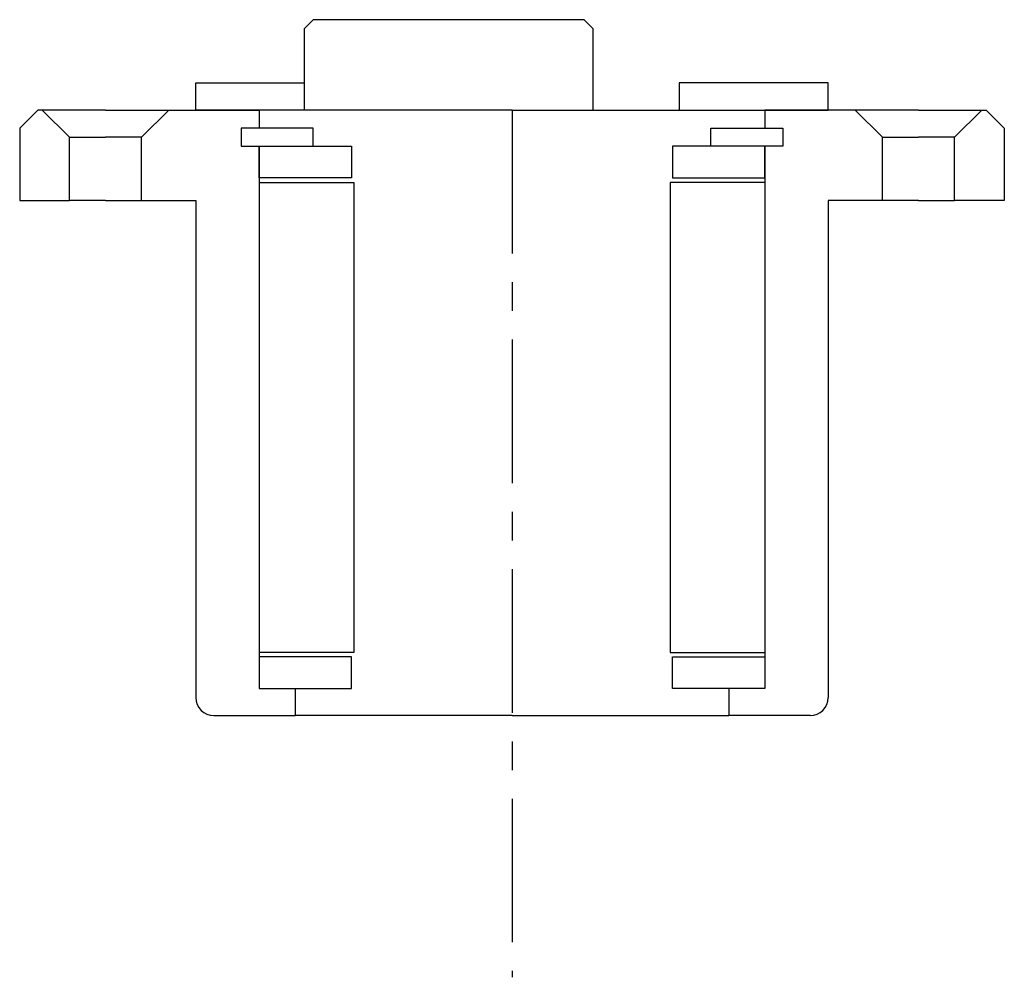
# Model space of a CAD drawing. Header units: millimetres. Extents: x -54 to 54, y -96 to 10.
import ezdxf

# ---------------------------------------------------------------- set-up
doc = ezdxf.new("R2010")
doc.units = ezdxf.units.MM
doc.header["$LTSCALE"] = 0.5
doc.header["$MEASUREMENT"] = 0
doc.linetypes.add('CENTER', pattern=[50.8, 31.75, -6.35, 6.35, -6.35])
doc.layers.get('0').update_dxf_attribs({"linetype": 'CONTINUOUS'})
doc.layers.add('Center', color=1, linetype='CENTER')

msp = doc.modelspace()

# ---------------------------------------------------------------- linework, layer by layer
for p, q in [((-22, 10), (-23, 9)), ((8, 10), (-22, 10)), ((8, 10), (9, 9)), ((-23, 9), (-23, 0)), ((9, 0), (9, 9)), ((-35, 3), (-23, 3)), ((-35, 0), (-35, 3)), ((35, 3), (18.5, 3)), ((18.5, 3), (18.5, 0)), ((35, 0), (35, 3)), ((-52.5, 0), (-54.5, -2)), ((-52, 0), (-52.5, 0)), ((-52, 0), (-49, -3)), ((-45, 0), (-52, 0)), ((-45, 0), (-38, 0)), ((-38, 0), (-41, -3)), ((-38, 0), (-28, 0)), ((-18.5, 0), (-35, 0)), ((0, 0), (-28, 0)), ((-28, 0), (-28, -2)), ((0, 0), (28, 0)), ((18.5, 0), (35, 0)), ((38, 0), (28, 0)), ((28, 0), (28, -2)), ((38, 0), (41, -3)), ((45, 0), (38, 0)), ((45, 0), (52, 0)), ((52, 0), (49, -3)), ((52, 0), (52.5, 0)), ((52.5, 0), (54.5, -2)), ((-54.5, -2), (-54.5, -10)), ((-22, -2), (-30, -2)), ((-30, -2), (-30, -4)), ((-30, -2), (-30, -4)), ((-28, -2), (-30, -2)), ((-22, -4), (-22, -2)), ((22, -2), (30, -2)), ((22, -4), (22, -2)), ((28, -2), (30, -2)), ((30, -2), (30, -4)), ((30, -2), (30, -4)), ((54.5, -2), (54.5, -10)), ((-49, -10), (-49, -3)), ((-49, -3), (-45, -3)), ((-41, -3), (-45, -3)), ((-41, -10), (-41, -3)), ((41, -10), (41, -3)), ((41, -3), (45, -3)), ((49, -3), (45, -3)), ((49, -10), (49, -3)), ((-30, -4), (-22, -4)), ((-30, -4), (-28, -4)), ((-28, -4), (-28, -64)), ((-28, -4), (-17.75, -4)), ((-28, -7.5), (-28, -4)), ((-17.75, -4), (-17.75, -7.5)), ((28, -4), (17.75, -4)), ((17.75, -4), (17.75, -7.5)), ((30, -4), (22, -4)), ((28, -4), (28, -64)), ((30, -4), (28, -4)), ((28, -7.5), (28, -4)), ((-17.75, -7.5), (-28, -7.5)), ((17.75, -7.5), (28, -7.5)), ((-28, -8), (-28, -60)), ((-28, -8), (-17.5, -8)), ((-17.5, -8), (-17.5, -60)), ((28, -8), (17.5, -8)), ((17.5, -8), (17.5, -60)), ((28, -8), (28, -60)), ((-54.5, -10), (-49, -10)), ((-45, -10), (-49, -10)), ((-45, -10), (-41, -10)), ((-41, -10), (-35, -10)), ((-35, -10), (-35, -65)), ((35, -10), (35, -65)), ((41, -10), (35, -10)), ((45, -10), (41, -10)), ((45, -10), (49, -10)), ((54.5, -10), (49, -10)), ((-17.5, -60), (-28, -60)), ((-17.75, -60.5), (-28, -60.5)), ((-28, -60.5), (-28, -64)), ((-17.75, -64), (-17.75, -60.5)), ((17.5, -60), (28, -60)), ((17.75, -60.5), (28, -60.5)), ((17.75, -64), (17.75, -60.5)), ((28, -60.5), (28, -64)), ((-28, -64), (-17.75, -64)), ((-28, -64), (-24, -64)), ((-24, -64), (-24, -67)), ((28, -64), (17.75, -64)), ((24, -64), (24, -67)), ((28, -64), (24, -64)), ((-33, -67), (-24, -67)), ((0, -67), (-24, -67)), ((0, -67), (24, -67)), ((33, -67), (24, -67))]:
    msp.add_line(p, q)
for centre, start, end in [((-33, -65), 180, 270), ((33, -65), 270, 0)]:
    msp.add_arc(centre, 2, start, end)
at = {"layer": 'Center'}
msp.add_line((0, 0), (0, -95.95), dxfattribs=at)

doc.saveas('drawing.dxf')
